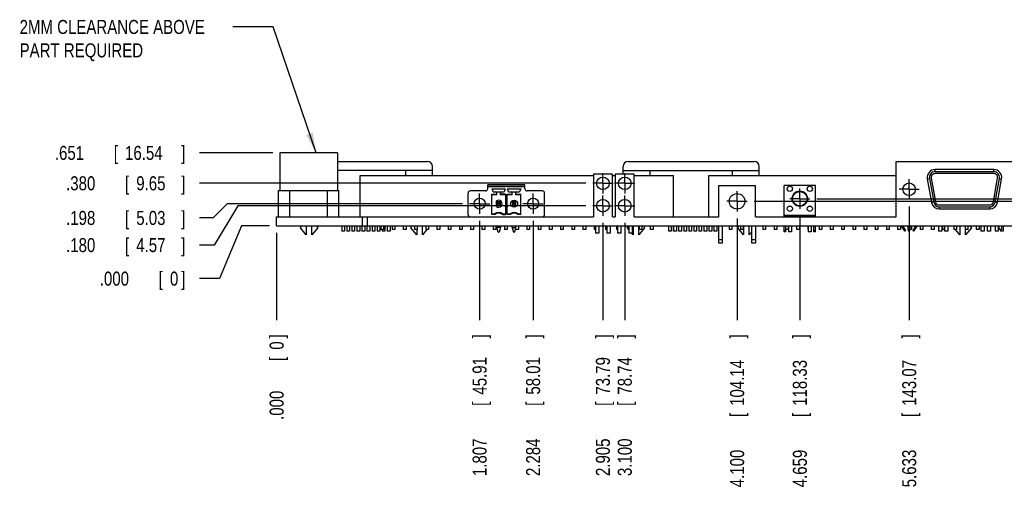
# Model space of a CAD drawing. Header units: inches. Extents: x 0 to 34, y 0 to 22.
# Tile 5 of 15: x 16.4 to 25.1, y 6 to 10.2. Entities that reach past the tile are written whole.
import ezdxf

# ---------------------------------------------------------------- set-up
doc = ezdxf.new("R2010")
doc.units = ezdxf.units.IN
doc.header["$LTSCALE"] = 1.87
doc.header["$MEASUREMENT"] = 0
doc.linetypes.add('CENTER', pattern=[0.6, 0.375, -0.075, 0.075, -0.075])
doc.layers.get('0').update_dxf_attribs({"linetype": 'CONTINUOUS'})
for name, color, linetype in [('DEFAULT_1', 7, 'CENTER'), ('DETAIL', 7, 'CONTINUOUS'), ('DIMENSIONS', 7, 'CONTINUOUS')]:
    doc.layers.add(name, color=color, linetype=linetype)
doc.styles.get("Standard").update_dxf_attribs({"font": 'txt', "width": 0.8})
doc.dimstyles.new('DIMSTYLE_1', dxfattribs={"dimtxt": 0.125, "dimasz": 0.1875, "dimexe": 0.18, "dimexo": 0.0625, "dimgap": 0.09, "dimtad": 0, "dimtih": 1, "dimtoh": 1, "dimdec": 3, "dimzin": 4, "dimdsep": 46, "dimtxsty": 'STANDARD', "dimblk": '_FILLED', "dimblk1": '_FILLED', "dimblk2": '_FILLED', "dimcen": 0.09, "dimadec": 0, "dimazin": 0, "dimtp": 0.01, "dimtm": 0.01, "dimtfac": 1, "dimtdec": 3, "dimtofl": 0, "dimtmove": 0, "dimatfit": 3, "dimldrblk": '_FILLED', "dimfxl": 1, "dimtolj": 1, "dimtzin": 4, "dimarcsym": 0})

# ---------------------------------------------------------------- blocks, each defined once
blk = doc.blocks.new('*D29')
at = {"layer": 'DIMENSIONS', "color": 2, "linetype": 'CONTINUOUS'}
blk.add_line((20.4741, 8.3856), (20.4741, 7.5006), dxfattribs=at)
at = {"layer": 'DIMENSIONS', "color": 2, "linetype": 'CONTINUOUS', "width": 0.8}
for s, p in [(']', (20.5366, 7.3381)), ('45.91', (20.5366, 6.8381)), ('[', (20.5366, 6.7381)), ('1.807', (20.5366, 6.1131))]:
    blk.add_text(s, height=0.125, rotation=90, dxfattribs=at).set_placement(p)
blk = doc.blocks.new('_FILLED')
at = {"color": 0, "linetype": 'BYBLOCK'}
blk.add_solid([(0, 0), (-1, 0.174), (-1, -0.174)], dxfattribs=at)
blk = doc.blocks.new('*D30')
at = {"layer": 'DIMENSIONS', "color": 2, "linetype": 'CONTINUOUS'}
for p, q in [((18.2248, 8.5382), (18.1017, 8.4114)), ((20.3215, 8.5382), (18.2248, 8.5382)), ((18.1017, 8.4114), (17.9792, 8.4114))]:
    blk.add_line(p, q, dxfattribs=at)
at = {"layer": 'DIMENSIONS', "color": 2, "linetype": 'CONTINUOUS', "width": 0.8}
for s, p in [('.198', (16.7917, 8.3489)), ('[', (17.3167, 8.3489)), ('5.03', (17.4167, 8.3489)), (']', (17.8167, 8.3489))]:
    blk.add_text(s, height=0.125, dxfattribs=at).set_placement(p)
blk = doc.blocks.new('*D31')
at = {"layer": 'DIMENSIONS', "color": 2, "linetype": 'CONTINUOUS'}
for p, q in [((18.3547, 8.3401), (18.1565, 7.8712)), ((18.6042, 8.3401), (18.3547, 8.3401)), ((18.1565, 7.8712), (17.9792, 7.8712))]:
    blk.add_line(p, q, dxfattribs=at)
at = {"layer": 'DIMENSIONS', "color": 2, "linetype": 'CONTINUOUS', "width": 0.8}
for s, p in [('.000', (17.0917, 7.8087)), ('[', (17.6167, 7.8087)), ('0', (17.7167, 7.8087)), (']', (17.8167, 7.8087))]:
    blk.add_text(s, height=0.125, dxfattribs=at).set_placement(p)
blk = doc.blocks.new('*D32')
at = {"layer": 'DIMENSIONS', "color": 2, "linetype": 'CONTINUOUS'}
blk.add_line((18.6667, 8.2776), (18.6667, 7.5006), dxfattribs=at)
at = {"layer": 'DIMENSIONS', "color": 2, "linetype": 'CONTINUOUS', "width": 0.8}
for s, p in [(']', (18.7292, 7.3381)), ('0', (18.7292, 7.2381)), ('[', (18.7292, 7.1381)), ('.000', (18.7292, 6.6131))]:
    blk.add_text(s, height=0.125, rotation=90, dxfattribs=at).set_placement(p)
blk = doc.blocks.new('*D33')
at = {"layer": 'DIMENSIONS', "color": 2, "linetype": 'CONTINUOUS'}
for p, q in [((18.3224, 8.5201), (18.1097, 8.1699)), ((21.4191, 8.5201), (18.3224, 8.5201)), ((18.1097, 8.1699), (17.9792, 8.1699))]:
    blk.add_line(p, q, dxfattribs=at)
at = {"layer": 'DIMENSIONS', "color": 2, "linetype": 'CONTINUOUS', "width": 0.8}
for s, p in [('[', (17.3167, 8.1074)), (']', (17.8167, 8.1074)), ('.180', (16.7917, 8.1074)), ('4.57', (17.4167, 8.1074))]:
    blk.add_text(s, height=0.125, dxfattribs=at).set_placement(p)
blk = doc.blocks.new('*D34')
at = {"layer": 'DIMENSIONS', "color": 2, "linetype": 'CONTINUOUS'}
blk.add_line((21.4191, 8.7201), (17.9792, 8.7201), dxfattribs=at)
at = {"layer": 'DIMENSIONS', "color": 2, "linetype": 'CONTINUOUS', "width": 0.8}
for s, p in [('.380', (16.7917, 8.6576)), ('[', (17.3167, 8.6576)), ('9.65', (17.4167, 8.6576)), (']', (17.8167, 8.6576))]:
    blk.add_text(s, height=0.125, dxfattribs=at).set_placement(p)
blk = doc.blocks.new('*D35')
at = {"layer": 'DIMENSIONS', "color": 2, "linetype": 'CONTINUOUS'}
blk.add_line((18.633, 8.9911), (17.9792, 8.9911), dxfattribs=at)
at = {"layer": 'DIMENSIONS', "color": 2, "linetype": 'CONTINUOUS', "width": 0.8}
for s, p in [('.651', (16.6917, 8.9286)), ('[', (17.2167, 8.9286)), ('16.54', (17.3167, 8.9286)), (']', (17.8167, 8.9286))]:
    blk.add_text(s, height=0.125, dxfattribs=at).set_placement(p)
blk = doc.blocks.new('*D36')
at = {"layer": 'DIMENSIONS', "color": 2, "linetype": 'CONTINUOUS'}
for p, q in [((22.9193, 8.5601), (26.9974, 8.5601)), ((26.9974, 8.5601), (27.3872, 8.1263)), ((27.3872, 8.1263), (27.5542, 8.1263))]:
    blk.add_line(p, q, dxfattribs=at)
at = {"layer": 'DIMENSIONS', "color": 2, "linetype": 'CONTINUOUS', "width": 0.8}
for s, p in [('.220', (27.6167, 8.0638)), ('[', (28.1417, 8.0638)), ('5.59', (28.2417, 8.0638)), (']', (28.6417, 8.0638))]:
    blk.add_text(s, height=0.125, dxfattribs=at).set_placement(p)
blk = doc.blocks.new('*D37')
at = {"layer": 'DIMENSIONS', "color": 2, "linetype": 'CONTINUOUS'}
for p, q in [((23.4781, 8.5826), (27.0499, 8.5826)), ((27.0499, 8.5826), (27.3647, 8.3987)), ((27.3647, 8.3987), (27.5542, 8.3987))]:
    blk.add_line(p, q, dxfattribs=at)
at = {"layer": 'DIMENSIONS', "color": 2, "linetype": 'CONTINUOUS', "width": 0.8}
for s, p in [('.242', (27.6167, 8.3362)), ('[', (28.1417, 8.3362)), ('6.16', (28.2417, 8.3362)), (']', (28.6417, 8.3362))]:
    blk.add_text(s, height=0.125, dxfattribs=at).set_placement(p)
blk = doc.blocks.new('*D41')
at = {"layer": 'DIMENSIONS', "color": 2, "linetype": 'CONTINUOUS'}
blk.add_line((20.9504, 8.3856), (20.9504, 7.5006), dxfattribs=at)
at = {"layer": 'DIMENSIONS', "color": 2, "linetype": 'CONTINUOUS', "width": 0.8}
for s, p in [(']', (21.0129, 7.3381)), ('58.01', (21.0129, 6.8381)), ('[', (21.0129, 6.7381)), ('2.284', (21.0129, 6.1131))]:
    blk.add_text(s, height=0.125, rotation=90, dxfattribs=at).set_placement(p)
blk = doc.blocks.new('*D42')
at = {"layer": 'DIMENSIONS', "color": 2, "linetype": 'CONTINUOUS'}
blk.add_line((21.5717, 8.3675), (21.5717, 7.5006), dxfattribs=at)
at = {"layer": 'DIMENSIONS', "color": 2, "linetype": 'CONTINUOUS', "width": 0.8}
for s, p in [(']', (21.6342, 7.3381)), ('73.79', (21.6342, 6.8381)), ('[', (21.6342, 6.7381)), ('2.905', (21.6342, 6.1131))]:
    blk.add_text(s, height=0.125, rotation=90, dxfattribs=at).set_placement(p)
blk = doc.blocks.new('*D43')
at = {"layer": 'DIMENSIONS', "color": 2, "linetype": 'CONTINUOUS'}
blk.add_line((21.7667, 8.3675), (21.7667, 7.5006), dxfattribs=at)
at = {"layer": 'DIMENSIONS', "color": 2, "linetype": 'CONTINUOUS', "width": 0.8}
for s, p in [(']', (21.8292, 7.3381)), ('78.74', (21.8292, 6.8381)), ('[', (21.8292, 6.7381)), ('3.100', (21.8292, 6.1131))]:
    blk.add_text(s, height=0.125, rotation=90, dxfattribs=at).set_placement(p)
blk = doc.blocks.new('*D44')
at = {"layer": 'DIMENSIONS', "color": 2, "linetype": 'CONTINUOUS'}
blk.add_line((22.7667, 8.4075), (22.7667, 7.5006), dxfattribs=at)
at = {"layer": 'DIMENSIONS', "color": 2, "linetype": 'CONTINUOUS', "width": 0.8}
for s, p in [(']', (22.8292, 7.3381)), ('104.14', (22.8292, 6.7381)), ('[', (22.8292, 6.6381)), ('4.100', (22.8292, 6.0131))]:
    blk.add_text(s, height=0.125, rotation=90, dxfattribs=at).set_placement(p)
blk = doc.blocks.new('*D45')
at = {"layer": 'DIMENSIONS', "color": 2, "linetype": 'CONTINUOUS'}
blk.add_line((23.3255, 8.43), (23.3255, 7.5006), dxfattribs=at)
at = {"layer": 'DIMENSIONS', "color": 2, "linetype": 'CONTINUOUS', "width": 0.8}
for s, p in [(']', (23.388, 7.3381)), ('118.33', (23.388, 6.7381)), ('[', (23.388, 6.6381)), ('4.659', (23.388, 6.0131))]:
    blk.add_text(s, height=0.125, rotation=90, dxfattribs=at).set_placement(p)
blk = doc.blocks.new('*D46')
at = {"layer": 'DIMENSIONS', "color": 2, "linetype": 'CONTINUOUS'}
blk.add_line((24.2992, 8.5145), (24.2992, 7.5006), dxfattribs=at)
at = {"layer": 'DIMENSIONS', "color": 2, "linetype": 'CONTINUOUS', "width": 0.8}
for s, p in [(']', (24.3617, 7.3381)), ('143.07', (24.3617, 6.7381)), ('[', (24.3617, 6.6381)), ('5.633', (24.3617, 6.0131))]:
    blk.add_text(s, height=0.125, rotation=90, dxfattribs=at).set_placement(p)
blk = doc.blocks.new('*D47')
at = {"layer": 'DIMENSIONS', "color": 2, "linetype": 'CONTINUOUS'}
blk.add_line((25.2832, 8.5145), (25.2832, 7.5006), dxfattribs=at)
at = {"layer": 'DIMENSIONS', "color": 2, "linetype": 'CONTINUOUS', "width": 0.8}
for s, p in [(']', (25.3457, 7.3381)), ('168.06', (25.3457, 6.7381)), ('[', (25.3457, 6.6381)), ('6.617', (25.3457, 6.0131))]:
    blk.add_text(s, height=0.125, rotation=90, dxfattribs=at).set_placement(p)
blk = doc.blocks.new('*D48')
at = {"layer": 'DIMENSIONS', "color": 2, "linetype": 'CONTINUOUS'}
blk.add_line((25.7597, 8.5145), (25.7597, 7.5006), dxfattribs=at)
at = {"layer": 'DIMENSIONS', "color": 2, "linetype": 'CONTINUOUS', "width": 0.8}
for s, p in [(']', (25.8222, 7.3381)), ('180.16', (25.8222, 6.7381)), ('[', (25.8222, 6.6381)), ('7.093', (25.8222, 6.0131))]:
    blk.add_text(s, height=0.125, rotation=90, dxfattribs=at).set_placement(p)
blk = doc.blocks.new('*D49')
at = {"layer": 'DIMENSIONS', "color": 2, "linetype": 'CONTINUOUS'}
blk.add_line((26.8037, 8.3576), (26.8037, 7.5006), dxfattribs=at)
at = {"layer": 'DIMENSIONS', "color": 2, "linetype": 'CONTINUOUS', "width": 0.8}
for s, p in [(']', (26.8662, 7.3381)), ('206.68', (26.8662, 6.7381)), ('[', (26.8662, 6.6381)), ('8.137', (26.8662, 6.0131))]:
    blk.add_text(s, height=0.125, rotation=90, dxfattribs=at).set_placement(p)

msp = doc.modelspace()

# ---------------------------------------------------------------- linework, layer by layer
at = {"color": 7, "linetype": 'CONTINUOUS'}
for p, q in [((18.6955, 8.9911), (18.6955, 8.6551)), ((19.2075, 8.9911), (18.6955, 8.9911)), ((19.2075, 8.9911), (19.2075, 8.6551)), ((19.2075, 8.9141), (20.0092, 8.9141)), ((20.0542, 8.7901), (20.0542, 8.8691)), ((21.7512, 8.8001), (21.7512, 8.8691)), ((21.7962, 8.9141), (22.9192, 8.9141)), ((22.9642, 8.7901), (22.9642, 8.8691)), ((24.1847, 8.9141), (25.8292, 8.9141)), ((24.1847, 8.4201), (24.1847, 8.9141)), ((20.0542, 8.8341), (19.2075, 8.8341)), ((19.4117, 8.4201), (19.4117, 8.7901)), ((19.4117, 8.7901), (21.4867, 8.7901)), ((19.8142, 8.8341), (19.8142, 8.7901)), ((21.4867, 8.8001), (21.4867, 8.4201)), ((21.6567, 8.8001), (21.4867, 8.8001)), ((21.6567, 8.4201), (21.6567, 8.8001)), ((21.6567, 8.7901), (21.6817, 8.7901)), ((21.6817, 8.8001), (21.6817, 8.4201)), ((21.8517, 8.8001), (21.6817, 8.8001)), ((21.7512, 8.8341), (22.9642, 8.8341)), ((21.8517, 8.4201), (21.8517, 8.8001)), ((21.8517, 8.7901), (22.2017, 8.7901)), ((21.9912, 8.8341), (21.9912, 8.7901)), ((22.2017, 8.4201), (22.2017, 8.7901)), ((22.5137, 8.4201), (22.5137, 8.7901)), ((22.5137, 8.7901), (24.1847, 8.7901)), ((22.7242, 8.8341), (22.7242, 8.7901)), ((25.0531, 8.8426), (24.5293, 8.8426)), ((24.5293, 8.8226), (24.5293, 8.8426)), ((25.0531, 8.8226), (24.5293, 8.8226)), ((25.0531, 8.8066), (24.5293, 8.8066)), ((25.0531, 8.8226), (25.0531, 8.8426)), ((20.5469, 8.6721), (20.5469, 8.7055)), ((20.8776, 8.7055), (20.5469, 8.7055)), ((20.5469, 8.6957), (20.8776, 8.6957)), ((20.5469, 8.6917), (20.7044, 8.6917)), ((20.7044, 8.6917), (20.7044, 8.6957)), ((20.7201, 8.6917), (20.7201, 8.6957)), ((20.7201, 8.6917), (20.8776, 8.6917)), ((20.8776, 8.6721), (20.8776, 8.7055)), ((22.6032, 8.4201), (22.6032, 8.7001)), ((22.6032, 8.7001), (22.9302, 8.7001)), ((22.9302, 8.4201), (22.9302, 8.7001)), ((23.4652, 8.7007), (23.1857, 8.7007)), ((23.1857, 8.4201), (23.1857, 8.7007)), ((23.4652, 8.4201), (23.4652, 8.7007)), ((24.4604, 8.7604), (24.48, 8.7639)), ((24.4604, 8.7604), (24.4976, 8.5494)), ((24.48, 8.7639), (24.5173, 8.5529)), ((24.4958, 8.7667), (24.533, 8.5557)), ((25.0494, 8.5557), (25.0866, 8.7667)), ((25.0651, 8.5529), (25.1024, 8.7639)), ((25.0848, 8.5494), (25.122, 8.7604)), ((25.1024, 8.7639), (25.122, 8.7604)), ((18.6837, 8.4201), (18.6837, 8.6551)), ((18.6837, 8.6551), (19.2192, 8.6551)), ((18.7837, 8.4201), (18.7837, 8.6551)), ((19.1192, 8.4201), (19.1192, 8.6551)), ((19.2192, 8.4201), (19.2192, 8.6551)), ((20.3717, 8.4398), (20.3717, 8.6327)), ((20.5272, 8.6524), (20.3914, 8.6524)), ((20.5823, 8.4424), (20.5823, 8.6222)), ((20.5823, 8.6222), (20.6276, 8.6222)), ((20.6276, 8.6169), (20.5823, 8.6169)), ((20.5939, 8.6433), (20.5847, 8.6701)), ((20.5847, 8.6701), (20.702, 8.6701)), ((20.5939, 8.6433), (20.6928, 8.6433)), ((20.6276, 8.6169), (20.6276, 8.6354)), ((20.6591, 8.6169), (20.6591, 8.6354)), ((20.7044, 8.6222), (20.6591, 8.6222)), ((20.7044, 8.6169), (20.6591, 8.6169)), ((20.702, 8.6701), (20.6928, 8.6433)), ((20.7044, 8.6222), (20.7044, 8.4424)), ((20.7201, 8.4424), (20.7201, 8.6222)), ((20.7201, 8.6222), (20.7654, 8.6222)), ((20.7654, 8.6169), (20.7201, 8.6169)), ((20.7317, 8.6433), (20.7225, 8.6701)), ((20.7225, 8.6701), (20.8398, 8.6701)), ((20.7317, 8.6433), (20.8306, 8.6433)), ((20.7654, 8.6169), (20.7654, 8.6354)), ((20.7969, 8.6169), (20.7969, 8.6354)), ((20.7969, 8.6222), (20.8422, 8.6222)), ((20.8422, 8.6169), (20.7969, 8.6169)), ((20.8398, 8.6701), (20.8306, 8.6433)), ((20.8422, 8.4424), (20.8422, 8.6222)), ((21.0331, 8.6524), (20.8973, 8.6524)), ((21.0528, 8.4398), (21.0528, 8.6327)), ((20.6237, 8.5136), (20.6237, 8.5628)), ((20.6276, 8.5539), (20.6276, 8.5224)), ((20.6276, 8.5539), (20.6382, 8.5434)), ((20.6591, 8.5539), (20.6276, 8.5539)), ((20.6382, 8.533), (20.6276, 8.5224)), ((20.6276, 8.5224), (20.6591, 8.5224)), ((20.6382, 8.533), (20.6382, 8.5434)), ((20.6382, 8.5434), (20.6486, 8.5434)), ((20.6486, 8.533), (20.6382, 8.533)), ((20.6486, 8.5434), (20.6591, 8.5539)), ((20.6486, 8.5434), (20.6486, 8.533)), ((20.6591, 8.5224), (20.6486, 8.533)), ((20.6591, 8.5224), (20.6591, 8.5539)), ((20.7049, 8.5106), (20.7123, 8.5382)), ((20.7196, 8.5106), (20.7049, 8.5106)), ((20.7123, 8.5382), (20.7196, 8.5106)), ((20.7654, 8.5539), (20.7654, 8.5224)), ((20.7654, 8.5539), (20.776, 8.5434)), ((20.7969, 8.5539), (20.7654, 8.5539)), ((20.776, 8.533), (20.7654, 8.5224)), ((20.7654, 8.5224), (20.7969, 8.5224)), ((20.776, 8.533), (20.776, 8.5434)), ((20.776, 8.5434), (20.7863, 8.5434)), ((20.7863, 8.533), (20.776, 8.533)), ((20.7863, 8.5434), (20.7969, 8.5539)), ((20.7863, 8.5434), (20.7863, 8.533)), ((20.7969, 8.5224), (20.7863, 8.533)), ((20.7969, 8.5224), (20.7969, 8.5539)), ((24.5173, 8.5529), (24.4976, 8.5494)), ((24.5665, 8.5276), (25.0159, 8.5276)), ((24.5665, 8.5116), (25.0159, 8.5116)), ((24.5665, 8.4916), (24.5665, 8.5116)), ((25.0159, 8.5116), (25.0159, 8.4916)), ((25.0848, 8.5494), (25.0651, 8.5529)), ((18.6667, 8.3401), (18.6667, 8.4201)), ((18.6667, 8.4201), (21.4867, 8.4201)), ((19.4297, 8.4201), (19.4297, 8.3401)), ((19.4767, 8.3401), (19.4767, 8.4201)), ((20.5823, 8.4476), (20.6079, 8.4476)), ((20.6097, 8.4424), (20.5823, 8.4424)), ((20.677, 8.4424), (20.7044, 8.4424)), ((20.6788, 8.4476), (20.7044, 8.4476)), ((20.7201, 8.4476), (20.7457, 8.4476)), ((20.7475, 8.4424), (20.7201, 8.4424)), ((20.8422, 8.4424), (20.8148, 8.4424)), ((20.8166, 8.4476), (20.8422, 8.4476)), ((21.6567, 8.4201), (21.6817, 8.4201)), ((21.8517, 8.4201), (22.6032, 8.4201)), ((22.9302, 8.4201), (24.1847, 8.4201)), ((23.1857, 8.4367), (23.4652, 8.4367)), ((23.1857, 8.4331), (23.4652, 8.4331)), ((23.1857, 8.4251), (23.4652, 8.4251)), ((23.2005, 8.4201), (23.2005, 8.4251)), ((23.2231, 8.4251), (23.2231, 8.4201)), ((23.2507, 8.4251), (23.2507, 8.4201)), ((23.4003, 8.4251), (23.4003, 8.4201)), ((23.4278, 8.4251), (23.4278, 8.4201)), ((23.4505, 8.4201), (23.4505, 8.4251)), ((24.5665, 8.4916), (25.0159, 8.4916)), ((18.6667, 8.3401), (26.8667, 8.3401)), ((18.8787, 8.3247), (18.8888, 8.3401)), ((18.9307, 8.3401), (18.9307, 8.2601)), ((18.9807, 8.2601), (18.9807, 8.3401)), ((19.0226, 8.3401), (19.0327, 8.3247)), ((19.2461, 8.3401), (19.2461, 8.2951)), ((19.2462, 8.3401), (19.2462, 8.2951)), ((19.2712, 8.3401), (19.2712, 8.2951)), ((19.2713, 8.3401), (19.2713, 8.2951)), ((19.2911, 8.3401), (19.2911, 8.2951)), ((19.3163, 8.3401), (19.3163, 8.2951)), ((19.3361, 8.3401), (19.3361, 8.2951)), ((19.3362, 8.3401), (19.3362, 8.2951)), ((19.3612, 8.3401), (19.3612, 8.2951)), ((19.3613, 8.3401), (19.3613, 8.2951)), ((19.3811, 8.3401), (19.3811, 8.2951)), ((19.4063, 8.3401), (19.4063, 8.2951)), ((19.4261, 8.3401), (19.4261, 8.2951)), ((19.4262, 8.3401), (19.4262, 8.2951)), ((19.4512, 8.3401), (19.4512, 8.2951)), ((19.4513, 8.3401), (19.4513, 8.2951)), ((19.4711, 8.3401), (19.4711, 8.2951)), ((19.4963, 8.3401), (19.4963, 8.2951)), ((19.5161, 8.3401), (19.5161, 8.2951)), ((19.5162, 8.3401), (19.5162, 8.2951)), ((19.5412, 8.3401), (19.5412, 8.2951)), ((19.5413, 8.3401), (19.5413, 8.2951)), ((19.5611, 8.3401), (19.5611, 8.2951)), ((19.5863, 8.3401), (19.5863, 8.2951)), ((19.5942, 8.3401), (19.5942, 8.3081)), ((19.6192, 8.3401), (19.6192, 8.3081)), ((19.6312, 8.3401), (19.6312, 8.2951)), ((19.6313, 8.3401), (19.6313, 8.2951)), ((19.6511, 8.3401), (19.6511, 8.2951)), ((19.6763, 8.3401), (19.6763, 8.2951)), ((19.6942, 8.3401), (19.6942, 8.3081)), ((19.7192, 8.3401), (19.7192, 8.3081)), ((19.7942, 8.3401), (19.7942, 8.3081)), ((19.8192, 8.3401), (19.8192, 8.3081)), ((19.8627, 8.3247), (19.8728, 8.3401)), ((19.8942, 8.3401), (19.8942, 8.3081)), ((19.9192, 8.3401), (19.9192, 8.3081)), ((19.9647, 8.2601), (19.9647, 8.3401)), ((19.9942, 8.3401), (19.9942, 8.3081)), ((20.0192, 8.3401), (20.0192, 8.3081)), ((20.0942, 8.3401), (20.0942, 8.3081)), ((20.1192, 8.3401), (20.1192, 8.3081)), ((20.1942, 8.3401), (20.1942, 8.3081)), ((20.2192, 8.3401), (20.2192, 8.3081)), ((20.2942, 8.3401), (20.2942, 8.3081)), ((20.3192, 8.3401), (20.3192, 8.3081)), ((20.3942, 8.3401), (20.3942, 8.3081)), ((20.4192, 8.3401), (20.4192, 8.3081)), ((20.4942, 8.3401), (20.4942, 8.3081)), ((20.5192, 8.3401), (20.5192, 8.3081)), ((20.5942, 8.3401), (20.5942, 8.3081)), ((20.6192, 8.3401), (20.6192, 8.3081)), ((20.6276, 8.3256), (20.6276, 8.3401)), ((20.6591, 8.3256), (20.6591, 8.3401)), ((20.6942, 8.3401), (20.6942, 8.3081)), ((20.7192, 8.3401), (20.7192, 8.3081)), ((20.7654, 8.3256), (20.7654, 8.3401)), ((20.7969, 8.3256), (20.7969, 8.3401)), ((20.8192, 8.3401), (20.8192, 8.3081)), ((20.8942, 8.3401), (20.8942, 8.3081)), ((20.9192, 8.3401), (20.9192, 8.3081)), ((20.9942, 8.3401), (20.9942, 8.3081)), ((21.0192, 8.3401), (21.0192, 8.3081)), ((21.0942, 8.3401), (21.0942, 8.3081)), ((21.1192, 8.3401), (21.1192, 8.3081)), ((21.1942, 8.3401), (21.1942, 8.3081)), ((21.2192, 8.3401), (21.2192, 8.3081)), ((21.2942, 8.3401), (21.2942, 8.3081)), ((21.3192, 8.3401), (21.3192, 8.3081)), ((21.3942, 8.3401), (21.3942, 8.3081)), ((21.4192, 8.3401), (21.4192, 8.3081)), ((21.4942, 8.3401), (21.4942, 8.3081)), ((21.5067, 8.3401), (21.5067, 8.2751)), ((21.5367, 8.3401), (21.5367, 8.2751)), ((21.5942, 8.3401), (21.5942, 8.3081)), ((21.6067, 8.3401), (21.6067, 8.2751)), ((21.6367, 8.3401), (21.6367, 8.2751)), ((21.6942, 8.3401), (21.6942, 8.3081)), ((21.7017, 8.3401), (21.7017, 8.2751)), ((21.7317, 8.3401), (21.7317, 8.2751)), ((21.7887, 8.3247), (21.7942, 8.3331)), ((21.7942, 8.3401), (21.7942, 8.3081)), ((21.8017, 8.3401), (21.8017, 8.2751)), ((21.8317, 8.3401), (21.8317, 8.2751)), ((21.8407, 8.3401), (21.8407, 8.2601)), ((21.8907, 8.2601), (21.8907, 8.3401)), ((21.8942, 8.3401), (21.8942, 8.3081)), ((21.9192, 8.3401), (21.9192, 8.3081)), ((21.9326, 8.3401), (21.9427, 8.3247)), ((21.9942, 8.3401), (21.9942, 8.3081)), ((22.0192, 8.3401), (22.0192, 8.3081)), ((22.1561, 8.3401), (22.1561, 8.2951)), ((22.1562, 8.3401), (22.1562, 8.2951)), ((22.1812, 8.3401), (22.1812, 8.2951)), ((22.1813, 8.3401), (22.1813, 8.2951)), ((22.2011, 8.3401), (22.2011, 8.2951)), ((22.2263, 8.3401), (22.2263, 8.2951)), ((22.2461, 8.3401), (22.2461, 8.2951)), ((22.2462, 8.3401), (22.2462, 8.2951)), ((22.2712, 8.3401), (22.2712, 8.2951)), ((22.2713, 8.3401), (22.2713, 8.2951)), ((22.2911, 8.3401), (22.2911, 8.2951)), ((22.3163, 8.3401), (22.3163, 8.2951)), ((22.3361, 8.3401), (22.3361, 8.2951)), ((22.3362, 8.3401), (22.3362, 8.2951)), ((22.3612, 8.3401), (22.3612, 8.2951)), ((22.3613, 8.3401), (22.3613, 8.2951)), ((22.3811, 8.3401), (22.3811, 8.2951)), ((22.4063, 8.3401), (22.4063, 8.2951)), ((22.4261, 8.3401), (22.4261, 8.2951)), ((22.4262, 8.3401), (22.4262, 8.2951)), ((22.4512, 8.3401), (22.4512, 8.2951)), ((22.4513, 8.3401), (22.4513, 8.2951)), ((22.4711, 8.3401), (22.4711, 8.2951)), ((22.4963, 8.3401), (22.4963, 8.2951)), ((22.5161, 8.3401), (22.5161, 8.2951)), ((22.5162, 8.3401), (22.5162, 8.2951)), ((22.5412, 8.3401), (22.5412, 8.2951)), ((22.5413, 8.3401), (22.5413, 8.2951)), ((22.5611, 8.3401), (22.5611, 8.2951)), ((22.5863, 8.3401), (22.5863, 8.2951)), ((22.6032, 8.1881), (22.6032, 8.3401)), ((22.6352, 8.3401), (22.6352, 8.1881)), ((22.6962, 8.3401), (22.6962, 8.3081)), ((22.7212, 8.3401), (22.7212, 8.3081)), ((22.7727, 8.3247), (22.7828, 8.3401)), ((22.7962, 8.3401), (22.7962, 8.3081)), ((22.8212, 8.3401), (22.8212, 8.3081)), ((22.8247, 8.3401), (22.8247, 8.2601)), ((22.8747, 8.2601), (22.8747, 8.3401)), ((22.8962, 8.3401), (22.8962, 8.3081)), ((22.8982, 8.1881), (22.8982, 8.3401)), ((22.9302, 8.3401), (22.9302, 8.1881)), ((22.9962, 8.3401), (22.9962, 8.3081)), ((23.0212, 8.3401), (23.0212, 8.3081)), ((23.0962, 8.3401), (23.0962, 8.3081)), ((23.1212, 8.3401), (23.1212, 8.3081)), ((23.1857, 8.2873), (23.1857, 8.3401)), ((23.2005, 8.2873), (23.2005, 8.3401)), ((23.2212, 8.3401), (23.2212, 8.3081)), ((23.2231, 8.3401), (23.2231, 8.2873)), ((23.2507, 8.3401), (23.2507, 8.2873)), ((23.2962, 8.3401), (23.2962, 8.3081)), ((23.3212, 8.3401), (23.3212, 8.3081)), ((23.3962, 8.3401), (23.3962, 8.3081)), ((23.4003, 8.3401), (23.4003, 8.2873)), ((23.4278, 8.3401), (23.4278, 8.2873)), ((23.4505, 8.2873), (23.4505, 8.3401)), ((23.4652, 8.2873), (23.4652, 8.3401)), ((23.4962, 8.3401), (23.4962, 8.3081)), ((23.5212, 8.3401), (23.5212, 8.3081)), ((23.5962, 8.3401), (23.5962, 8.3081)), ((23.6212, 8.3401), (23.6212, 8.3081)), ((23.6962, 8.3401), (23.6962, 8.3081)), ((23.7212, 8.3401), (23.7212, 8.3081)), ((23.7962, 8.3401), (23.7962, 8.3081)), ((23.8212, 8.3401), (23.8212, 8.3081)), ((23.8962, 8.3401), (23.8962, 8.3081)), ((23.9212, 8.3401), (23.9212, 8.3081)), ((23.9962, 8.3401), (23.9962, 8.3081)), ((24.0212, 8.3401), (24.0212, 8.3081)), ((24.0962, 8.3401), (24.0962, 8.3081)), ((24.1212, 8.3401), (24.1212, 8.3081)), ((24.1962, 8.3401), (24.1962, 8.3081)), ((24.2212, 8.3401), (24.2212, 8.3081)), ((24.2285, 8.3401), (24.26, 8.2951)), ((24.2606, 8.2951), (24.2296, 8.3401)), ((24.2394, 8.3401), (24.2672, 8.2998)), ((24.2924, 8.2951), (24.2869, 8.3401)), ((24.306, 8.2951), (24.3115, 8.3401)), ((24.3212, 8.3401), (24.3212, 8.3081)), ((24.359, 8.3401), (24.3312, 8.2998)), ((24.3378, 8.2951), (24.3688, 8.3401)), ((24.3699, 8.3401), (24.3384, 8.2951)), ((24.3962, 8.3401), (24.3962, 8.3081)), ((24.4212, 8.3401), (24.4212, 8.3081)), ((24.4962, 8.3401), (24.4962, 8.3081)), ((24.5212, 8.3401), (24.5212, 8.3081)), ((24.5602, 8.3401), (24.5602, 8.2951)), ((24.5902, 8.3401), (24.5902, 8.2951)), ((24.5962, 8.3401), (24.5962, 8.3081)), ((24.6142, 8.3401), (24.6142, 8.2951)), ((24.6442, 8.3401), (24.6442, 8.2951)), ((24.6962, 8.3401), (24.6962, 8.3081)), ((24.7212, 8.3401), (24.7212, 8.3081)), ((24.7507, 8.3401), (24.7507, 8.2601)), ((24.7962, 8.3401), (24.7962, 8.3081)), ((24.8212, 8.3401), (24.8212, 8.3081)), ((24.8426, 8.3401), (24.8527, 8.3247)), ((24.8962, 8.3401), (24.8962, 8.3081)), ((24.9212, 8.3401), (24.9212, 8.3081)), ((24.9382, 8.3401), (24.9382, 8.2951)), ((24.9682, 8.3401), (24.9682, 8.2951)), ((24.9922, 8.3401), (24.9922, 8.2951)), ((25.0222, 8.3401), (25.0222, 8.2951)), ((25.0661, 8.3401), (25.0661, 8.2951)), ((25.0662, 8.3401), (25.0662, 8.2951)), ((25.0912, 8.3401), (25.0912, 8.2951)), ((25.0913, 8.3401), (25.0913, 8.2951)), ((25.0962, 8.3401), (25.0962, 8.3081)), ((25.1212, 8.3401), (25.1212, 8.3081)), ((25.1363, 8.3401), (25.1363, 8.2951)), ((18.9307, 8.2601), (18.8787, 8.3247)), ((19.0327, 8.3247), (18.9807, 8.2601)), ((19.2712, 8.2951), (19.2461, 8.2951)), ((19.3163, 8.2951), (19.2911, 8.2951)), ((19.3612, 8.2951), (19.3361, 8.2951)), ((19.4063, 8.2951), (19.3811, 8.2951)), ((19.4512, 8.2951), (19.4261, 8.2951)), ((19.4963, 8.2951), (19.4711, 8.2951)), ((19.5412, 8.2951), (19.5161, 8.2951)), ((19.5863, 8.2951), (19.5611, 8.2951)), ((19.6192, 8.3081), (19.5942, 8.3081)), ((19.6061, 8.3081), (19.6061, 8.2951)), ((19.6312, 8.2951), (19.6061, 8.2951)), ((19.6062, 8.3081), (19.6062, 8.2951)), ((19.6763, 8.2951), (19.6511, 8.2951)), ((19.7192, 8.3081), (19.6942, 8.3081)), ((19.8192, 8.3081), (19.7942, 8.3081)), ((19.9147, 8.2601), (19.8627, 8.3247)), ((19.9192, 8.3081), (19.8942, 8.3081)), ((19.9147, 8.3081), (19.9147, 8.2601)), ((20.0033, 8.3081), (19.9647, 8.2601)), ((20.0192, 8.3081), (19.9942, 8.3081)), ((20.1192, 8.3081), (20.0942, 8.3081)), ((20.2192, 8.3081), (20.1942, 8.3081)), ((20.3192, 8.3081), (20.2942, 8.3081)), ((20.4192, 8.3081), (20.3942, 8.3081)), ((20.5192, 8.3081), (20.4942, 8.3081)), ((20.6192, 8.3081), (20.5942, 8.3081)), ((20.6382, 8.2862), (20.6276, 8.3256)), ((20.6591, 8.3256), (20.6276, 8.3256)), ((20.6382, 8.2862), (20.6486, 8.2862)), ((20.6591, 8.3256), (20.6486, 8.2862)), ((20.7192, 8.3081), (20.6942, 8.3081)), ((20.7654, 8.3256), (20.776, 8.2862)), ((20.7654, 8.3256), (20.7969, 8.3256)), ((20.7863, 8.2862), (20.776, 8.2862)), ((20.7863, 8.2862), (20.7969, 8.3256)), ((20.7942, 8.3155), (20.7942, 8.3081)), ((20.8192, 8.3081), (20.7942, 8.3081)), ((20.9192, 8.3081), (20.8942, 8.3081)), ((21.0192, 8.3081), (20.9942, 8.3081)), ((21.1192, 8.3081), (21.0942, 8.3081)), ((21.2192, 8.3081), (21.1942, 8.3081)), ((21.3192, 8.3081), (21.2942, 8.3081)), ((21.4192, 8.3081), (21.3942, 8.3081)), ((21.5067, 8.3081), (21.4942, 8.3081)), ((21.5367, 8.2751), (21.5067, 8.2751)), ((21.6067, 8.3081), (21.5942, 8.3081)), ((21.6367, 8.2751), (21.6067, 8.2751)), ((21.7017, 8.3081), (21.6942, 8.3081)), ((21.7317, 8.2751), (21.7017, 8.2751)), ((21.7942, 8.3179), (21.7887, 8.3247)), ((21.8017, 8.3081), (21.7942, 8.3081)), ((21.8317, 8.2751), (21.8017, 8.2751)), ((21.8407, 8.2601), (21.8286, 8.2751)), ((21.9427, 8.3247), (21.8907, 8.2601)), ((21.9192, 8.3081), (21.8942, 8.3081)), ((22.0192, 8.3081), (21.9942, 8.3081)), ((22.1812, 8.2951), (22.1561, 8.2951)), ((22.2263, 8.2951), (22.2011, 8.2951)), ((22.2712, 8.2951), (22.2461, 8.2951)), ((22.3163, 8.2951), (22.2911, 8.2951)), ((22.3612, 8.2951), (22.3361, 8.2951)), ((22.4063, 8.2951), (22.3811, 8.2951)), ((22.4512, 8.2951), (22.4261, 8.2951)), ((22.4963, 8.2951), (22.4711, 8.2951)), ((22.5412, 8.2951), (22.5161, 8.2951)), ((22.5863, 8.2951), (22.5611, 8.2951)), ((22.7212, 8.3081), (22.6962, 8.3081)), ((22.8247, 8.2601), (22.7727, 8.3247)), ((22.8212, 8.3081), (22.7962, 8.3081)), ((22.8982, 8.2893), (22.8747, 8.2601)), ((22.8982, 8.3081), (22.8962, 8.3081)), ((23.0212, 8.3081), (22.9962, 8.3081)), ((23.1212, 8.3081), (23.0962, 8.3081)), ((23.2005, 8.2973), (23.1857, 8.2973)), ((23.2005, 8.2873), (23.1857, 8.2873)), ((23.2212, 8.3081), (23.2005, 8.3081)), ((23.2507, 8.2873), (23.2231, 8.2873)), ((23.3212, 8.3081), (23.2962, 8.3081)), ((23.4003, 8.3081), (23.3962, 8.3081)), ((23.4278, 8.2873), (23.4003, 8.2873)), ((23.4652, 8.2973), (23.4505, 8.2973)), ((23.4652, 8.2873), (23.4505, 8.2873)), ((23.5212, 8.3081), (23.4962, 8.3081)), ((23.6212, 8.3081), (23.5962, 8.3081)), ((23.7212, 8.3081), (23.6962, 8.3081)), ((23.8212, 8.3081), (23.7962, 8.3081)), ((23.9212, 8.3081), (23.8962, 8.3081)), ((24.0212, 8.3081), (23.9962, 8.3081)), ((24.1212, 8.3081), (24.0962, 8.3081)), ((24.2212, 8.3081), (24.1962, 8.3081)), ((24.2606, 8.2951), (24.26, 8.2951)), ((24.2672, 8.2998), (24.2606, 8.2951)), ((24.306, 8.2951), (24.2924, 8.2951)), ((24.3212, 8.3081), (24.3076, 8.3081)), ((24.3312, 8.2998), (24.3378, 8.2951)), ((24.3384, 8.2951), (24.3378, 8.2951)), ((24.4212, 8.3081), (24.3962, 8.3081)), ((24.5212, 8.3081), (24.4962, 8.3081)), ((24.5902, 8.2951), (24.5602, 8.2951)), ((24.6142, 8.3081), (24.5962, 8.3081)), ((24.6442, 8.2951), (24.6142, 8.2951)), ((24.7212, 8.3081), (24.6962, 8.3081)), ((24.7507, 8.2601), (24.7121, 8.3081)), ((24.8212, 8.3081), (24.7962, 8.3081)), ((24.8527, 8.3247), (24.8007, 8.2601)), ((24.8007, 8.2601), (24.8007, 8.3081)), ((24.9212, 8.3081), (24.8962, 8.3081)), ((24.9682, 8.2951), (24.9382, 8.2951)), ((25.0222, 8.2951), (24.9922, 8.2951)), ((25.0912, 8.2951), (25.0661, 8.2951)), ((25.1212, 8.3081), (25.0962, 8.3081)), ((25.1111, 8.3081), (25.1111, 8.2951)), ((25.1363, 8.2951), (25.1111, 8.2951)), ((22.6352, 8.2171), (22.6032, 8.2171)), ((22.6352, 8.1881), (22.6032, 8.1881)), ((22.9302, 8.2171), (22.8982, 8.2171)), ((22.9302, 8.1881), (22.8982, 8.1881))]:
    msp.add_line(p, q, dxfattribs=at)
for centre, radius in [((21.5717, 8.7201), 0.056), ((21.7667, 8.7201), 0.056), ((23.2369, 8.6711), 0.0236), ((23.414, 8.6711), 0.0236), ((24.2992, 8.6671), 0.056), ((22.7667, 8.5601), 0.069), ((23.3255, 8.5826), 0.0689), ((23.3255, 8.5826), 0.0639), ((20.4741, 8.5382), 0.0492), ((20.7811, 8.5382), 0.0315), ((20.9504, 8.5382), 0.0492), ((21.5717, 8.5201), 0.056), ((21.7667, 8.5201), 0.056), ((23.2369, 8.494), 0.0236), ((23.414, 8.494), 0.0236)]:
    msp.add_circle(centre, radius, dxfattribs=at)
for centre, radius, start, end in [((20.0092, 8.8691), 0.045, 0, 90), ((21.7962, 8.8691), 0.045, 90, 180), ((22.9192, 8.8691), 0.045, 0, 90), ((24.5293, 8.7726), 0.07, 90, 190), ((24.5293, 8.7726), 0.05, 90, 190), ((24.5293, 8.7726), 0.034, 90, 190), ((25.0531, 8.7726), 0.07, 350, 90), ((25.0531, 8.7726), 0.05, 350, 90), ((25.0531, 8.7726), 0.034, 350, 90), ((20.3914, 8.6327), 0.0197, 90, 180), ((20.5272, 8.6721), 0.0197, 270, 360), ((20.6197, 8.6354), 0.00787, 0, 90), ((20.667, 8.6354), 0.00787, 90, 180), ((20.7575, 8.6354), 0.00787, 0, 90), ((20.8048, 8.6354), 0.00787, 90, 180), ((20.8973, 8.6721), 0.0197, 180, 270), ((21.0331, 8.6327), 0.0197, 0, 90), ((20.6434, 8.5382), 0.0315, 231.31781, 128.68219), ((24.5665, 8.5616), 0.07, 190, 270), ((24.5665, 8.5616), 0.05, 190, 270), ((24.5665, 8.5616), 0.034, 190, 270), ((25.0159, 8.5616), 0.034, 270, 350), ((25.0159, 8.5616), 0.05, 270, 350), ((25.0159, 8.5616), 0.07, 270, 350), ((20.3914, 8.4398), 0.0197, 180, 270), ((20.6434, 8.4004), 0.0591, 53.1301, 126.8699), ((20.6434, 8.4004), 0.0538, 51.29582, 128.70418), ((20.7811, 8.4004), 0.0591, 53.1301, 126.8699), ((20.7811, 8.4004), 0.0538, 51.29582, 128.70418), ((21.0331, 8.4398), 0.0197, 270, 360)]:
    msp.add_arc(centre, radius, start, end, dxfattribs=at)
for points, knots in [([(20.6079, 8.4476), (20.6081, 8.447), (20.6085, 8.4459), (20.6091, 8.4441), (20.6095, 8.4429), (20.6097, 8.4424)], [0, 0, 0, 0, 0.337928, 0.671268, 1, 1, 1, 1]), ([(20.677, 8.4424), (20.6772, 8.4429), (20.6776, 8.4441), (20.6782, 8.4459), (20.6786, 8.447), (20.6788, 8.4476)], [0, 0, 0, 0, 0.328614, 0.661953, 1, 1, 1, 1]), ([(20.7457, 8.4476), (20.7459, 8.447), (20.7463, 8.4459), (20.7469, 8.4441), (20.7473, 8.4429), (20.7475, 8.4424)], [0, 0, 0, 0, 0.337928, 0.671268, 1, 1, 1, 1]), ([(20.8166, 8.4476), (20.8164, 8.447), (20.816, 8.4459), (20.8154, 8.4441), (20.815, 8.4429), (20.8148, 8.4424)], [0, 0, 0, 0, 0.33793, 0.67127, 1, 1, 1, 1])]:
    msp.add_open_spline(points, degree=3, knots=knots, dxfattribs=at)
at = {"layer": 'DEFAULT_1', "color": 7, "linetype": 'CENTER'}
for p, q in [((21.5717, 8.7201), (21.5717, 8.8102)), ((21.7667, 8.7201), (21.7667, 8.8102)), ((21.5717, 8.7201), (21.4816, 8.7201)), ((21.5717, 8.7201), (21.5717, 8.63)), ((21.5717, 8.7201), (21.6618, 8.7201)), ((21.7667, 8.7201), (21.6766, 8.7201)), ((21.7667, 8.7201), (21.7667, 8.63)), ((21.7667, 8.7201), (21.8568, 8.7201)), ((24.2992, 8.6671), (24.2992, 8.7572)), ((20.4741, 8.5382), (20.4741, 8.6283)), ((20.9504, 8.5382), (20.9504, 8.6283)), ((21.5717, 8.5201), (21.5717, 8.6102)), ((21.7667, 8.5201), (21.7667, 8.6102)), ((22.7667, 8.5601), (22.7667, 8.6502)), ((23.3255, 8.5826), (23.3255, 8.6727)), ((24.2992, 8.6671), (24.2091, 8.6671)), ((24.2992, 8.6671), (24.3893, 8.6671)), ((24.2992, 8.6671), (24.2992, 8.577)), ((20.4741, 8.5382), (20.384, 8.5382)), ((20.4741, 8.5382), (20.4741, 8.4481)), ((20.4741, 8.5382), (20.5642, 8.5382)), ((20.9504, 8.5382), (20.8603, 8.5382)), ((20.9504, 8.5382), (20.9504, 8.4481)), ((20.9504, 8.5382), (21.0405, 8.5382)), ((21.5717, 8.5201), (21.4816, 8.5201)), ((21.5717, 8.5201), (21.5717, 8.43)), ((21.5717, 8.5201), (21.6618, 8.5201)), ((21.7667, 8.5201), (21.6766, 8.5201)), ((21.7667, 8.5201), (21.7667, 8.43)), ((21.7667, 8.5201), (21.8568, 8.5201)), ((22.7667, 8.5601), (22.6766, 8.5601)), ((22.7667, 8.5601), (22.7667, 8.47)), ((22.7667, 8.5601), (22.8568, 8.5601)), ((23.3255, 8.5826), (23.2354, 8.5826)), ((23.3255, 8.5826), (23.4156, 8.5826)), ((23.3255, 8.5826), (23.3255, 8.4925))]:
    msp.add_line(p, q, dxfattribs=at)
at = {"layer": 'DETAIL', "color": 2, "linetype": 'CONTINUOUS'}
for p, q in [((18.6343, 10.1121), (18.278, 10.1121)), ((19.0177, 8.9911), (18.6343, 10.1121))]:
    msp.add_line(p, q, dxfattribs=at)
msp.add_solid([(18.9299, 9.1513), (19.0177, 8.9911), (18.989, 9.1715)], dxfattribs=at)

# ---------------------------------------------------------------- texts
at = {"layer": 'DETAIL', "color": 2, "linetype": 'CONTINUOUS', "insert": (16.378, 10.1746), "char_height": 0.125, "width": 1.9, "attachment_point": 1}
msp.add_mtext('2MM CLEARANCE ABOVE\\PPART REQUIRED', dxfattribs=at)

# ---------------------------------------------------------------- dimensions: what is measured, and where the dimension line sits
at = {"layer": 'DIMENSIONS', "color": 2, "linetype": 'CONTINUOUS'}
for feature_location, offset, dtype, origin, picture, middle in [((18.633, 8.9911), (-0.6537, 0), 0, (18.6955, 8.3401), '*D35', (17.3042, 8.9911)), ((21.4191, 8.7201), (-3.4399, 0), 0, (21.4816, 8.3401), '*D34', (17.3542, 8.7201)), ((20.3215, 8.5382), (-2.3423, -0.1268), 0, (18.6667, 8.3401), '*D30', (17.3542, 8.4114)), ((21.4191, 8.5201), (-3.4399, -0.3502), 0, (21.4816, 8.3401), '*D33', (17.3542, 8.1699)), ((24.2992010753, 8.5144863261), (0, -1.0139), 1, (18.6667010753, 8.5769863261), '*D46', (24.2992010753, 6.7255863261)), ((25.2832010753, 8.5144863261), (0, -1.0139), 1, (18.6667010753, 8.5769863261), '*D47', (25.2832010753, 6.7255863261)), ((25.7597, 8.5145), (0, -1.0139), 1, (18.6667, 8.577), '*D48', (25.7597, 6.7256)), ((22.9193, 8.5601), (4.6349, -0.4338), 0, (22.8568, 8.3401), '*D36', (28.1792, 8.1263)), ((23.47806, 8.58257), (4.07614, -0.18391), 0, (23.41556, 8.34009), '*D37', (28.1792, 8.39866)), ((23.3255, 8.43), (0, -0.9294), 1, (18.6667, 8.4925), '*D45', (23.3255, 6.7256)), ((22.7667, 8.4075), (0, -0.9069), 1, (18.6667, 8.47), '*D44', (22.7667, 6.7256)), ((20.9504, 8.3856), (0, -0.885), 1, (18.6667, 8.4481), '*D41', (20.9504, 6.7756)), ((21.5717, 8.3675), (0, -0.8669), 1, (18.6667, 8.43), '*D42', (21.5717, 6.7756)), ((21.7667, 8.3675), (0, -0.8669), 1, (18.6667, 8.43), '*D43', (21.7667, 6.7756)), ((26.8037, 8.3576), (0, -0.857), 1, (18.6667, 8.4201), '*D49', (26.8037, 6.7256)), ((18.6042010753, 8.3400863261), (-0.625, -0.4688742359), 0, (18.6667010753, 8.3400863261), '*D31', (17.5042010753, 7.8712120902)), ((18.6667010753, 8.2775863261), (0, -0.777), 1, (18.6667010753, 8.3400863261), '*D32', (18.6667010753, 7.0255863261)), ((20.4741, 8.3856), (0, -0.885), 1, (18.6667, 8.3401), '*D29', (20.4741, 6.7756))]:
    dim = msp.add_ordinate_dim(feature_location=feature_location, offset=offset, dtype=dtype, origin=origin, dimstyle='DIMSTYLE_1', dxfattribs=at)
    dim.commit()
    dim.dimension.update_dxf_attribs({"geometry": picture, "text_midpoint": middle})

doc.saveas('drawing.dxf')
